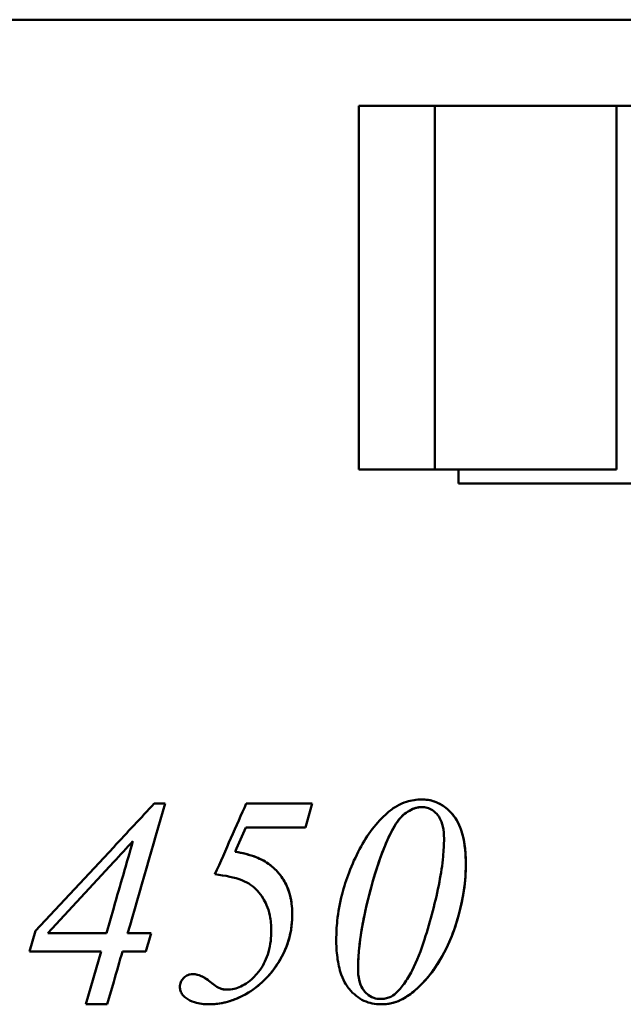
# Model space of a CAD drawing. Header units: millimetres. Extents: x 364 to 1316, y 270 to 918.
# Tile 3 of 4: x 931 to 1145, y 569 to 918. Entities that reach past the tile are written whole.
import ezdxf

# ---------------------------------------------------------------- set-up
doc = ezdxf.new("R2010")
doc.units = ezdxf.units.MM
doc.header["$LTSCALE"] = 4
doc.layers.add('Widoczne (ISO)', color=7, linetype='Continuous', lineweight=50)

msp = doc.modelspace()

# ---------------------------------------------------------------- linework, layer by layer
at = {"layer": 'Widoczne (ISO)'}
for p, q in [((964.17, 918.5), (662.99, 918.5)), ((964.17, 918.5), (1022.15, 918.5)), ((1237.14, 918.5), (1022.15, 918.5)), ((1050.99, 888), (1050.99, 887)), ((1051.09, 888), (1050.99, 888)), ((1050.99, 887), (1051.09, 887)), ((1077.96, 888), (1051.09, 888)), ((1051.09, 888), (1051.09, 759)), ((1077.96, 888), (1142.39, 888)), ((1077.96, 759), (1077.96, 888)), ((1153.87, 888), (1142.39, 888)), ((1142.39, 759), (1142.39, 888)), ((1077.28, 759), (1051.09, 759)), ((1077.28, 759), (1077.96, 759)), ((1078.92, 759), (1077.96, 759)), ((1140.65, 759), (1078.92, 759)), ((1086.33, 753.99), (1086.33, 759)), ((1140.65, 759), (1141.89, 759)), ((1142.39, 759), (1141.89, 759)), ((1086.33, 753.99), (1153.87, 753.99)), ((982.43, 640.58), (978.54, 640.58)), ((1022.15, 640.58), (1011.14, 640.58)), ((1022.15, 640.58), (1034.53, 640.58)), ((1034.53, 640.58), (1032.13, 632.06)), ((1034.53, 640.58), (1032.13, 632.06)), ((1073.41, 639.33), (1073.41, 639.33)), ((1011.02, 632.06), (1011.02, 632.06)), ((1011.02, 632.06), (1022.15, 632.06)), ((1032.13, 632.06), (1022.15, 632.06)), ((936.45, 595.41), (964.17, 625.16)), ((970.99, 627.26), (970.99, 627.26)), ((1007.19, 623.49), (1007.19, 623.49)), ((964.17, 619.85), (940.85, 594.55)), ((964.17, 619.85), (940.85, 594.55)), ((961.56, 594.55), (964.17, 603.6)), ((934.28, 588.14), (936.45, 595.41)), ((940.85, 594.55), (961.56, 594.55)), ((940.85, 594.55), (940.85, 594.55)), ((977.45, 594.55), (969.11, 594.55)), ((969.11, 594.55), (969.11, 594.55)), ((959.67, 588.14), (934.28, 588.14)), ((954.24, 569.38), (959.67, 588.14)), ((967.28, 588.14), (975.57, 588.14)), ((967.28, 588.14), (967.28, 588.14)), ((964.17, 577.41), (961.84, 569.38)), ((964.17, 577.41), (961.84, 569.38)), ((1004.33, 574.59), (1004.33, 574.59)), ((961.84, 569.38), (954.24, 569.38)), ((1058.77, 571.27), (1058.77, 571.27))]:
    msp.add_line(p, q, dxfattribs=at)
for centre, major_axis, ratio, start_param, end_param in [((964.16, 625.16), (82, 88.02), 0.00004, 4.712426, 4.888628), ((964.16, 577.49), (81, 279.85), 0.000021, 4.773391, 4.939817), ((964.16, 577.49), (82, 283.3), 0.000021, 4.772646, 4.936995), ((964.16, 534.29), (82, 185.56), 0.00003, 5.165248, 5.322354), ((964.16, 527.16), (81, 181.34), 0.00003, 5.272399, 5.329276), ((964.16, 527.16), (82, 183.58), 0.00003, 5.264771, 5.320654), ((964.16, 619.85), (81, 87.92), 0.00004, 4.712426, 4.796783), ((964.16, 603.6), (82, 284.27), 0.000021, 4.712395, 4.795722), ((964.16, 619.85), (82, 89), 0.00004, 4.712426, 4.795752), ((964.16, 549.45), (81, 274.91), 0.000022, 4.853605, 4.877181), ((964.16, 549.45), (82, 278.3), 0.000022, 4.851872, 4.875153), ((964.16, 577.41), (81, 279.66), 0.000021, 4.712395, 4.750769), ((964.16, 577.41), (82, 283.12), 0.000021, 4.712395, 4.750301)]:
    msp.add_ellipse(centre, major_axis=major_axis, ratio=ratio, start_param=start_param, end_param=end_param, dxfattribs=at)
for points, knots in [([(1073.41, 639.33), (1071.97, 639.33), (1070.58, 638.91), (1067.1, 637.06), (1066.05, 635.79), (1064.3, 633.75), (1063.01, 631.47), (1061.05, 627.46), (1059.78, 624.61), (1056.91, 616.3), (1055.71, 612.13), (1054.66, 608.04)], [0, 0, 0, 0, 0.610849, 0.610849, 1.576395, 1.576395, 6.133211, 6.133211, 10.015332, 10.015332, 13.465692, 13.465692, 13.465692, 13.465692]), ([(1073.41, 639.33), (1072.56, 639.33), (1071.72, 639.18), (1070, 638.62), (1069.15, 638.19), (1066.85, 636.72), (1065.71, 635.66), (1061.92, 629.85), (1058.44, 622.69), (1054.66, 608.04)], [-11.065869, -11.065869, -11.065869, -11.065869, -9.450769, -9.450769, -7.732346, -7.732346, -4.678073, -4.678073, 0, 0, 0, 0]), ([(1061.18, 637.27), (1062.25, 638.21), (1063.38, 639.02), (1065.65, 640.32), (1066.79, 640.82), (1069.71, 641.76), (1071.5, 642.01), (1073.3, 642.01)], [0, 0, 0, 0, 0.536757, 0.536757, 1.042726, 1.042726, 1.807424, 1.807424, 1.807424, 1.807424]), ([(1073.3, 642.01), (1075.3, 642.01), (1077.29, 641.64), (1081.11, 639.83), (1082.85, 638.44), (1084.99, 635.84), (1086.2, 634.28), (1087.88, 629.55), (1088.32, 627.5), (1088.86, 623.34), (1088.97, 621.19), (1088.97, 619.08)], [0, 0, 0, 0, 0.850281, 0.850281, 1.711422, 1.711422, 2.047881, 2.047881, 2.273486, 2.273486, 2.497976, 2.497976, 2.497976, 2.497976]), ([(1073.3, 642.01), (1074.85, 642.01), (1076.4, 641.79), (1079.32, 640.77), (1080.66, 640.03), (1082.59, 638.48), (1084.05, 637.24), (1086.43, 633.63), (1087.24, 631.65), (1088.67, 626.21), (1088.97, 622.58), (1088.97, 619.08)], [-5.644452, -5.644452, -5.644452, -5.644452, -4.03745, -4.03745, -2.528303, -2.528303, -1.739887, -1.739887, -1.048487, -1.048487, 0, 0, 0, 0]), ([(1081.25, 628.17), (1081.25, 629.6), (1081.14, 631.06), (1080.59, 633.57), (1080.21, 634.62), (1079.44, 635.93), (1079.19, 636.28), (1078.67, 636.89), (1078.04, 637.6), (1076.52, 638.6), (1075.91, 638.88), (1074.67, 639.24), (1074.04, 639.33), (1073.41, 639.33)], [0, 0, 0, 0, 0.427742, 0.427742, 0.78662, 0.78662, 0.93735, 0.93735, 1.073458, 1.073458, 1.157199, 1.157199, 1.239744, 1.239744, 1.239744, 1.239744]), ([(1047.57, 616.11), (1048.67, 618.99), (1049.92, 621.76), (1054.05, 629.51), (1057.31, 633.88), (1061.18, 637.27)], [0, 0, 0, 0, 0.983058, 0.983058, 2.911861, 2.911861, 2.911861, 2.911861]), ([(1074.33, 592.37), (1075.38, 595.71), (1076.37, 599.12), (1078.15, 605.9), (1078.96, 609.36), (1080.16, 615.74), (1080.63, 618.77), (1081.12, 623.88), (1081.25, 626.04), (1081.25, 628.17)], [0, 0, 0, 0, 1.094334, 1.094334, 2.166653, 2.166653, 3.075367, 3.075367, 3.714788, 3.714788, 3.714788, 3.714788]), ([(1007.19, 623.49), (1009.82, 623.07), (1012.34, 622.45), (1016.67, 620.72), (1018.58, 619.67), (1020.23, 618.28)], [-1.730961, -1.730961, -1.730961, -1.730961, -0.804774, -0.804774, 0, 0, 0, 0]), ([(1007.19, 623.49), (1008.66, 623.26), (1010.1, 622.96), (1012.77, 622.23), (1014.03, 621.8), (1017.02, 620.52), (1018.73, 619.54), (1020.23, 618.28)], [0, 0, 0, 0, 0.522219, 0.522219, 1.007846, 1.007846, 1.736713, 1.736713, 1.736713, 1.736713]), ([(1088.97, 619.08), (1088.97, 615.96), (1088.73, 612.86), (1087.44, 603.87), (1085.92, 598.9), (1082.65, 589.7), (1079.76, 584.37), (1076.16, 579.79)], [0, 0, 0, 0, 0.937425, 0.937425, 2.754175, 2.754175, 6.36036, 6.36036, 6.36036, 6.36036]), ([(1088.97, 619.08), (1088.97, 615.38), (1088.64, 611.73), (1087.23, 603.43), (1086.07, 599.51), (1083.01, 590.38), (1079.99, 584.66), (1076.16, 579.79)], [-3.673247, -3.673247, -3.673247, -3.673247, -3.028334, -3.028334, -2.185877, -2.185877, 0, 0, 0, 0]), ([(1020, 595.52), (1020, 597.33), (1019.85, 599.12), (1018.89, 603.71), (1017.89, 605.67), (1015.92, 608.93), (1014.45, 610.57), (1011.89, 612.33), (1010.95, 612.85), (1007.02, 614.36), (1003.84, 615.06), (1000.04, 615.48)], [0, 0, 0, 0, 0.543166, 0.543166, 1.429179, 1.429179, 2.797573, 2.797573, 3.402716, 3.402716, 4.500454, 4.500454, 4.500454, 4.500454]), ([(1021.44, 617.18), (1022.51, 616.12), (1023.5, 614.91), (1025.24, 612.07), (1025.94, 610.48), (1027.14, 606.4), (1027.44, 603.93), (1027.44, 601.41)], [-1.8815, -1.8815, -1.8815, -1.8815, -1.326917, -1.326917, -0.757142, -0.757142, 0, 0, 0, 0]), ([(1022.15, 616.45), (1023.04, 615.47), (1023.87, 614.37), (1025.63, 611.32), (1026.4, 609.31), (1027.07, 606.14), (1027.22, 605.19), (1027.4, 603.29), (1027.44, 602.35), (1027.44, 601.41)], [0.0626, 0.0626, 0.0626, 0.0626, 0.543239, 0.543239, 1.242668, 1.242668, 1.53621, 1.53621, 1.817735, 1.817735, 1.817735, 1.817735]), ([(1043.05, 592.37), (1043.05, 594.58), (1043.17, 596.77), (1043.74, 602.18), (1044.32, 605.33), (1045.79, 611.05), (1046.62, 613.62), (1047.57, 616.11)], [0, 0, 0, 0, 0.661254, 0.661254, 1.641413, 1.641413, 2.487313, 2.487313, 2.487313, 2.487313]), ([(1054.66, 608.04), (1054.03, 605.58), (1053.45, 603.07), (1052.43, 598.11), (1051.99, 595.61), (1051.34, 591.04), (1051.1, 588.94), (1050.83, 585.22), (1050.77, 583.59), (1050.77, 581.97)], [0, 0, 0, 0, 0.785926, 0.785926, 1.549346, 1.549346, 2.183046, 2.183046, 2.669661, 2.669661, 2.669661, 2.669661]), ([(1054.66, 608.04), (1053.49, 603.46), (1052.45, 598.63), (1051.16, 589.99), (1050.77, 585.92), (1050.77, 581.97)], [-2.65058, -2.65058, -2.65058, -2.65058, -1.186979, -1.186979, 0, 0, 0, 0]), ([(1027.44, 601.41), (1027.44, 599.53), (1027.3, 597.67), (1026.72, 594.05), (1026.29, 592.34), (1024.65, 587.7), (1022.94, 584.65), (1021.44, 582.5)], [-1.880901, -1.880901, -1.880901, -1.880901, -1.398572, -1.398572, -0.930079, -0.930079, -0.068711, -0.068711, -0.068711, -0.068711]), ([(1027.44, 601.41), (1027.44, 599.35), (1027.27, 597.31), (1026.39, 592.37), (1025.53, 589.71), (1023.3, 585.44), (1022.74, 584.48), (1022.15, 583.56)], [0, 0, 0, 0, 0.618028, 0.618028, 1.527603, 1.527603, 1.806899, 1.806899, 1.806899, 1.806899]), ([(1004.33, 574.59), (1006.04, 574.59), (1007.66, 574.96), (1011.03, 576.51), (1012.65, 577.79), (1014.53, 579.75), (1015.27, 580.55), (1017.36, 583.46), (1018.36, 585.56), (1019.39, 589.2), (1019.64, 590.52), (1019.94, 593.08), (1020, 594.3), (1020, 595.52)], [0, 0, 0, 0, 0.588341, 0.588341, 1.2942, 1.2942, 1.510451, 1.510451, 1.891374, 1.891374, 2.096691, 2.096691, 2.280841, 2.280841, 2.280841, 2.280841]), ([(1058.83, 569.38), (1056.8, 569.38), (1054.79, 569.76), (1050.93, 571.56), (1049.18, 572.95), (1047.02, 575.56), (1045.82, 577.12), (1044.14, 581.85), (1043.7, 583.91), (1043.15, 588.09), (1043.05, 590.25), (1043.05, 592.37)], [0, 0, 0, 0, 0.859601, 0.859601, 1.726479, 1.726479, 2.065275, 2.065275, 2.293665, 2.293665, 2.521567, 2.521567, 2.521567, 2.521567]), ([(1064.15, 573.33), (1065.2, 574.32), (1066.17, 575.45), (1068.1, 578.12), (1069.04, 579.68), (1071.66, 584.71), (1073.12, 588.53), (1074.33, 592.37)], [0, 0, 0, 0, 0.533714, 0.533714, 1.146081, 1.146081, 2.408174, 2.408174, 2.408174, 2.408174]), ([(1022.15, 583.56), (1020.8, 581.46), (1019.18, 579.44), (1014.84, 575.43), (1012.56, 573.78), (1010.05, 572.47)], [0, 0, 0, 0, 0.853318, 0.853318, 1.626786, 1.626786, 1.626786, 1.626786]), ([(987.63, 575.56), (987.63, 576.14), (987.73, 576.7), (988.13, 577.72), (988.41, 578.14), (989.1, 578.92), (989.56, 579.31), (990.46, 579.76), (990.81, 579.89), (991.54, 580.04), (991.9, 580.08), (992.27, 580.08)], [0, 0, 0, 0, 0.1741009, 0.1741009, 0.3288628, 0.3288628, 0.493422, 0.493422, 0.5915014, 0.5915014, 0.6883436, 0.6883436, 0.6883436, 0.6883436]), ([(992.27, 580.08), (993.27, 580.08), (994.26, 579.8), (996.31, 578.88), (997.41, 578.13), (998.39, 577.33)], [-0.722397, -0.722397, -0.722397, -0.722397, -0.4017425, -0.4017425, 0, 0, 0, 0]), ([(992.27, 580.08), (993, 580.08), (993.72, 579.93), (995.84, 579.2), (997.21, 578.29), (998.39, 577.33)], [0, 0, 0, 0, 0.2342269, 0.2342269, 0.7188031, 0.7188031, 0.7188031, 0.7188031]), ([(1021.44, 582.5), (1020.08, 580.55), (1018.77, 579.13), (1017.06, 577.47), (1016.59, 577.04), (1014.25, 575.01), (1012.24, 573.61), (1010.05, 572.47)], [-1.712512, -1.712512, -1.712512, -1.712512, -1.095485, -1.095485, -0.867843, -0.867843, 0, 0, 0, 0]), ([(1050.77, 581.97), (1050.77, 580.59), (1050.88, 579.19), (1051.45, 576.8), (1051.83, 575.81), (1052.93, 574.02), (1053.56, 573.43), (1054.7, 572.44), (1055.48, 571.98), (1057.11, 571.4), (1057.94, 571.27), (1058.77, 571.27)], [0, 0, 0, 0, 0.412515, 0.412515, 0.756348, 0.756348, 1.125326, 1.125326, 1.789947, 1.789947, 2.437664, 2.437664, 2.437664, 2.437664]), ([(1050.77, 581.97), (1050.77, 581.1), (1050.81, 580.22), (1051.02, 578.6), (1051.18, 577.85), (1051.7, 576.13), (1052.12, 575.25), (1053.27, 573.65), (1054.14, 572.81), (1056.3, 571.55), (1057.52, 571.27), (1058.77, 571.27)], [-2.037341, -2.037341, -2.037341, -2.037341, -1.704566, -1.704566, -1.405753, -1.405753, -0.991055, -0.991055, -0.529812, -0.529812, 0, 0, 0, 0]), ([(1076.16, 579.79), (1075.24, 578.63), (1074.28, 577.53), (1072.35, 575.55), (1071.39, 574.66), (1068.98, 572.7), (1067.51, 571.72), (1065.98, 570.93)], [0, 0, 0, 0, 0.523106, 0.523106, 1.010665, 1.010665, 1.702221, 1.702221, 1.702221, 1.702221]), ([(1076.16, 579.79), (1074.61, 577.84), (1072.95, 576.06), (1069.53, 573.08), (1067.8, 571.87), (1065.98, 570.93)], [-1.703138, -1.703138, -1.703138, -1.703138, -0.822247, -0.822247, 0, 0, 0, 0]), ([(998.39, 577.33), (998.98, 576.83), (999.63, 576.33), (1000.73, 575.59), (1001.25, 575.27), (1001.76, 575.05)], [-0.4317748, -0.4317748, -0.4317748, -0.4317748, -0.1838355, -0.1838355, 0, 0, 0, 0]), ([(998.39, 577.33), (998.82, 576.97), (999.27, 576.61), (1000.34, 575.83), (1001.07, 575.34), (1001.76, 575.05)], [0, 0, 0, 0, 0.1795448, 0.1795448, 0.4273765, 0.4273765, 0.4273765, 0.4273765]), ([(989.69, 571.67), (989.27, 571.99), (988.89, 572.35), (988.25, 573.18), (988.01, 573.62), (987.7, 574.58), (987.63, 575.07), (987.63, 575.56)], [0, 0, 0, 0, 0.162355, 0.162355, 0.3181601, 0.3181601, 0.4661812, 0.4661812, 0.4661812, 0.4661812]), ([(1001.76, 575.05), (1002.14, 574.88), (1002.54, 574.77), (1003.41, 574.62), (1003.87, 574.59), (1004.33, 574.59)], [-0.2976714, -0.2976714, -0.2976714, -0.2976714, -0.1587548, -0.1587548, 0, 0, 0, 0]), ([(1001.76, 575.05), (1002.07, 574.91), (1002.4, 574.82), (1003.25, 574.63), (1003.8, 574.59), (1004.33, 574.59)], [0, 0, 0, 0, 0.1128217, 0.1128217, 0.2965291, 0.2965291, 0.2965291, 0.2965291]), ([(1058.77, 571.27), (1059.33, 571.27), (1059.88, 571.32), (1060.98, 571.53), (1061.53, 571.7), (1062.8, 572.27), (1063.5, 572.73), (1064.15, 573.33)], [0, 0, 0, 0, 0.2347397, 0.2347397, 0.4713813, 0.4713813, 0.8011416, 0.8011416, 0.8011416, 0.8011416]), ([(997.99, 569.38), (997.12, 569.38), (996.24, 569.43), (994.52, 569.65), (993.66, 569.83), (991.71, 570.44), (990.65, 570.95), (989.69, 571.67)], [0, 0, 0, 0, 0.2842365, 0.2842365, 0.5634657, 0.5634657, 0.934777, 0.934777, 0.934777, 0.934777]), ([(1010.05, 572.47), (1008.16, 571.5), (1006.15, 570.7), (1002.09, 569.66), (1000.07, 569.38), (997.99, 569.38)], [-1.43588, -1.43588, -1.43588, -1.43588, -0.687778, -0.687778, -0.00001, -0.00001, -0.00001, -0.00001]), ([(1010.05, 572.47), (1009.06, 571.96), (1008.03, 571.5), (1005.9, 570.68), (1004.79, 570.34), (1001.82, 569.62), (999.93, 569.38), (997.99, 569.38)], [0, 0, 0, 0, 0.391079, 0.391079, 0.788836, 0.788836, 1.429963, 1.429963, 1.429963, 1.429963]), ([(1065.98, 570.93), (1065.29, 570.59), (1064.59, 570.31), (1062.23, 569.58), (1060.52, 569.38), (1058.83, 569.38)], [0, 0, 0, 0, 0.308478, 0.308478, 1.025173, 1.025173, 1.025173, 1.025173]), ([(1065.98, 570.93), (1064.9, 570.39), (1063.78, 570.01), (1061.39, 569.5), (1060.1, 569.38), (1058.83, 569.38)], [-1.026176, -1.026176, -1.026176, -1.026176, -0.54046, -0.54046, -0.000016, -0.000016, -0.000016, -0.000016])]:
    msp.add_open_spline(points, degree=3, knots=knots, dxfattribs=at)
for points in [[(1020.23, 618.28), (1020.65, 617.93), (1021.05, 617.56), (1021.44, 617.18)], [(1020.23, 618.28), (1020.9, 617.72), (1021.54, 617.11), (1022.15, 616.45)]]:
    msp.add_open_spline(points, degree=3, dxfattribs=at)

doc.saveas('drawing.dxf')
